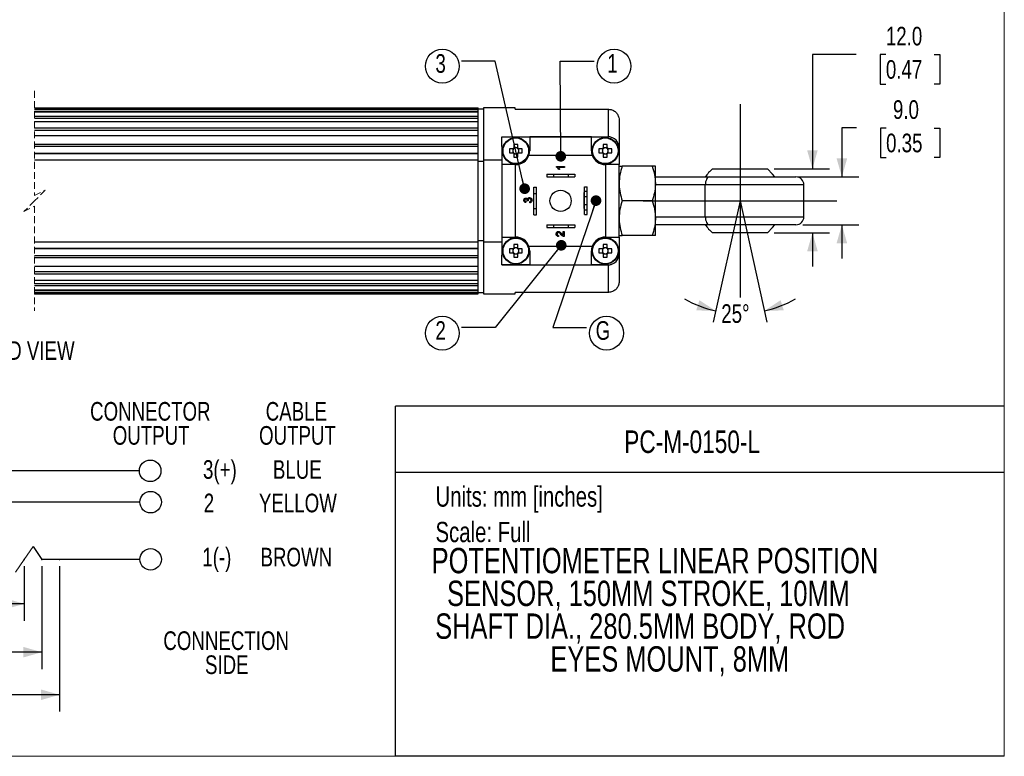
# Model space of a CAD drawing. Header units: millimetres. Extents: x 0 to 432, y 0 to 279.
# Tile 3 of 4: x 247 to 432, y 0 to 138. Entities that reach past the tile are written whole.
import ezdxf
from ezdxf.enums import TextEntityAlignment as Align

# ---------------------------------------------------------------- set-up
doc = ezdxf.new("R2010")
doc.units = ezdxf.units.MM
doc.header["$PDSIZE"] = -1
doc.linetypes.add('HIDDEN', pattern=[1.905, 1.27, -0.635])
doc.layers.add('DIMENSIONS', color=140, linetype='Continuous', lineweight=25)
doc.layers.add('TEXT', color=140, linetype='Continuous', lineweight=25)
doc.styles.add('SLDTEXTSTYLE0', font='TXT', dxfattribs={"width": 0.75})
doc.dimstyles.new('SLDDIMSTYLE0', dxfattribs={"dimtxt": 3.5, "dimasz": 3.5, "dimexe": 0, "dimexo": 0.0625, "dimgap": 0.875, "dimtad": 0, "dimtih": 1, "dimtoh": 1, "dimdec": 1, "dimrnd": 1e-09, "dimzin": 12, "dimdsep": 46, "dimtxsty": 'SLDTEXTSTYLE0', "dimsah": 1, "dimcen": 0.09, "dimadec": 0, "dimazin": 3, "dimtfac": 1, "dimtdec": 1, "dimtofl": 0, "dimtmove": 0, "dimatfit": 3, "dimfxl": 0, "dimfrac": 2, "dimtolj": 1, "dimtzin": 12, "dimarcsym": 0})
doc.dimstyles.new('SLDDIMSTYLE1', dxfattribs={"dimtxt": 3.5, "dimasz": 3.5, "dimexe": 0, "dimexo": 0.0625, "dimgap": 0.875, "dimtad": 0, "dimtih": 1, "dimtoh": 1, "dimdec": 4, "dimzin": 12, "dimdsep": 46, "dimtxsty": 'SLDTEXTSTYLE0', "dimsah": 1, "dimcen": 0.09, "dimadec": 0, "dimazin": 3, "dimtfac": 1, "dimtdec": 0, "dimtofl": 0, "dimtmove": 0, "dimatfit": 3, "dimfxl": 0, "dimfrac": 2, "dimtolj": 1, "dimtzin": 12, "dimarcsym": 0})
doc.dimstyles.new('SLDDIMSTYLE2', dxfattribs={"dimtxt": 3.5, "dimasz": 3.5, "dimexe": 0, "dimexo": 0.0625, "dimgap": 0.875, "dimtad": 0, "dimtih": 1, "dimtoh": 1, "dimdec": 1, "dimrnd": 1e-09, "dimzin": 4, "dimdsep": 46, "dimtxsty": 'SLDTEXTSTYLE0', "dimsah": 1, "dimcen": 0.09, "dimadec": 0, "dimazin": 1, "dimtfac": 1, "dimtdec": 1, "dimtmove": 0, "dimatfit": 0, "dimfxl": 0, "dimfrac": 2, "dimtolj": 1, "dimtzin": 12, "dimarcsym": 0})
doc.dimstyles.new('SLDDIMSTYLE3', dxfattribs={"dimtxt": 0.18, "dimasz": 2, "dimexe": 0, "dimexo": 0.0625, "dimgap": 0, "dimtad": 0, "dimtih": 1, "dimtoh": 1, "dimdec": 0, "dimrnd": 1e-09, "dimzin": 0, "dimdsep": 46, "dimtxsty": 'Standard', "dimblk1": 'DOT', "dimblk2": 'DOT', "dimsah": 1, "dimcen": 0.09, "dimadec": 0, "dimazin": 0, "dimtfac": 2, "dimtdec": 0, "dimtofl": 0, "dimtmove": 0, "dimatfit": 3, "dimldrblk": 'DOT', "dimfxl": 0, "dimfrac": 2, "dimtolj": 1, "dimtzin": 0, "dimarcsym": 0})

# ---------------------------------------------------------------- blocks, each defined once
blk = doc.blocks.new('SW_NOTE_0')
at = {"layer": 'TEXT', "color": 0, "insert": (0, 4.91), "char_height": 3.81, "attachment_point": 1, "style": 'SLDTEXTSTYLE0'}
blk.add_mtext('Units: mm [inches]', dxfattribs=at)
blk = doc.blocks.new('SW_NOTE_0_1')
at = {"layer": 'TEXT', "color": 0, "insert": (0, 4.91), "char_height": 3.81, "attachment_point": 1, "style": 'SLDTEXTSTYLE0'}
blk.add_mtext('Scale: Full', dxfattribs=at)
blk = doc.blocks.new('Block1')
at = {"color": 140, "linetype": 'Continuous', "lineweight": 18}
blk.add_line((431.8, 0), (431.8, 65.76), dxfattribs=at)
at = {"layer": 'TEXT'}
for p, q in [((431.8, 65.76), (317.5, 65.76)), ((317.5, 0), (317.5, 65.76)), ((317.5, 53.39), (431.8, 53.39)), ((431.8, 0), (317.5, 0))]:
    blk.add_line(p, q, dxfattribs=at)
for name, p in [('SW_NOTE_0', (324.99, 45.8)), ('SW_NOTE_0_1', (324.99, 39.13))]:
    blk.add_blockref(name, p, dxfattribs=at)
at = {"layer": 'TEXT', "color": 140, "style": 'SLDTEXTSTYLE0', "width": 0.75}
for tag, height, p in [('AUTOATTR0', 4.23, (360.43, 55.71)), ('AUTOATTR1_0', 4.76, (324.27, 32.96)), ('AUTOATTR1_1', 4.76, (327.16, 26.81)), ('AUTOATTR1_2', 4.76, (324.93, 20.65)), ('AUTOATTR1_3', 4.76, (346.57, 14.49))]:
    blk.add_attdef(tag, text='', height=height, dxfattribs=at).set_placement(p, align=Align.BOTTOM_LEFT)
blk = doc.blocks.new('_D')
at = {"layer": 'DIMENSIONS'}
for p, q in [((211.37, 35.72), (211.37, 25.48)), ((247.77, 35.72), (247.77, 25.48)), ((211.37, 28.65), (224.18, 28.65)), ((247.77, 28.65), (234.96, 28.65))]:
    blk.add_line(p, q, dxfattribs=at)
for points in [[(211.37, 28.65), (214.87, 27.65), (214.87, 29.65)], [(247.77, 28.65), (244.27, 29.65), (244.27, 27.65)]]:
    blk.add_solid(points, dxfattribs=at)
at = {"layer": 'DIMENSIONS', "insert": (224.89, 30.39), "char_height": 3.5, "attachment_point": 1, "style": 'SLDTEXTSTYLE0'}
blk.add_mtext('CEU', dxfattribs=at)
blk = doc.blocks.new('_D_1')
at = {"layer": 'DIMENSIONS'}
for p, q in [((208.44, 35.72), (208.44, 16.39)), ((251.07, 35.72), (251.07, 16.39)), ((208.44, 19.56), (224.91, 19.56)), ((251.07, 19.56), (234.61, 19.56))]:
    blk.add_line(p, q, dxfattribs=at)
for points in [[(208.44, 19.56), (211.94, 18.56), (211.94, 20.56)], [(251.07, 19.56), (247.57, 20.56), (247.57, 18.56)]]:
    blk.add_solid(points, dxfattribs=at)
at = {"layer": 'DIMENSIONS', "insert": (225.62, 21.29), "char_height": 3.5, "attachment_point": 1, "style": 'SLDTEXTSTYLE0'}
blk.add_mtext('CET', dxfattribs=at)
blk = doc.blocks.new('_D_2')
at = {"layer": 'DIMENSIONS'}
for p, q in [((205.14, 35.72), (205.14, 8.39)), ((254.38, 35.72), (254.38, 8.39)), ((205.14, 11.56), (225.01, 11.56)), ((254.38, 11.56), (234.51, 11.56))]:
    blk.add_line(p, q, dxfattribs=at)
for points in [[(205.14, 11.56), (208.64, 10.56), (208.64, 12.56)], [(254.38, 11.56), (250.88, 12.56), (250.88, 10.56)]]:
    blk.add_solid(points, dxfattribs=at)
at = {"layer": 'DIMENSIONS', "insert": (225.72, 13.29), "char_height": 3.5, "attachment_point": 1, "style": 'SLDTEXTSTYLE0'}
blk.add_mtext('CM', dxfattribs=at)
blk = doc.blocks.new('SW_NOTE_0_2')
at = {"layer": 'TEXT', "color": 0, "char_height": 3.5, "attachment_point": 2, "style": 'SLDTEXTSTYLE0'}
for s, insert in [('CABLE', (7.05, 4.51)), ('OUTPUT', (7.26, -0.01))]:
    blk.add_mtext(s, dxfattribs=dict(at, insert=insert))
blk = doc.blocks.new('SW_NOTE_0_3')
at = {"layer": 'TEXT', "color": 0, "char_height": 3.5, "attachment_point": 2, "style": 'SLDTEXTSTYLE0'}
for s, insert in [('CONNECTOR', (14.77, 4.51)), ('OUTPUT', (14.93, -0.01))]:
    blk.add_mtext(s, dxfattribs=dict(at, insert=insert))
blk = doc.blocks.new('SW_NOTE_0_4')
at = {"layer": 'TEXT', "color": 0, "char_height": 3.5, "attachment_point": 2, "style": 'SLDTEXTSTYLE0'}
for s, insert in [('CONNECTION', (15.7, 4.51)), ('SIDE', (15.82, -0.01))]:
    blk.add_mtext(s, dxfattribs=dict(at, insert=insert))
blk = doc.blocks.new('SW_BROKEN_VIEW_0')
at = {"color": 0}
for p, q in [((262.6, 36.15), (262.6, -0.17)), ((262.6, 30.22), (262.6, 5.77)), ((244.44, 17.99), (280.76, 17.99)), ((262.6, 17.99), (257.55, -4.81)), ((262.6, 17.99), (267.66, -4.81))]:
    blk.add_line(p, q, dxfattribs=at)
blk = doc.blocks.new('_D_3')
at = {"layer": 'DIMENSIONS'}
for start, end in [(240.4535, 257.5), (282.5, 299.5465)]:
    blk.add_arc((382.17, 104.35), 21.16, start, end, dxfattribs=at)
for points in [[(377.59, 83.69), (374.55, 85.68), (373.95, 83.77)], [(386.75, 83.69), (390.39, 83.77), (389.8, 85.68)]]:
    blk.add_solid(points, dxfattribs=at)
at = {"layer": 'DIMENSIONS', "insert": (378.65, 84.92), "char_height": 3.5, "attachment_point": 1, "style": 'SLDTEXTSTYLE0'}
blk.add_mtext('25°', dxfattribs=at)
blk = doc.blocks.new('_D_4')
at = {"layer": 'DIMENSIONS'}
for p, q in [((404.04, 118.04), (401.3, 118.04)), ((401.3, 118.04), (401.3, 108.85)), ((409.6, 118.01), (408.53, 118.01)), ((408.53, 118.01), (408.53, 112.46)), ((418.65, 118.01), (419.71, 118.01)), ((419.71, 118.01), (419.71, 112.46)), ((408.53, 112.46), (409.6, 112.46)), ((419.71, 112.46), (418.65, 112.46)), ((392.94, 108.85), (404.48, 108.85)), ((393.94, 99.85), (404.48, 99.85)), ((401.3, 99.85), (401.3, 93.5))]:
    blk.add_line(p, q, dxfattribs=at)
for points in [[(401.3, 108.85), (402.3, 112.35), (400.3, 112.35)], [(401.3, 99.85), (400.3, 96.35), (402.3, 96.35)]]:
    blk.add_solid(points, dxfattribs=at)
at = {"layer": 'DIMENSIONS', "char_height": 3.5, "attachment_point": 1, "style": 'SLDTEXTSTYLE0'}
for s, insert in [('9.0', (410.89, 123.24)), ('0.35', (409.6, 116.97))]:
    blk.add_mtext(s, dxfattribs=dict(at, insert=insert))
blk = doc.blocks.new('_D_5')
at = {"layer": 'DIMENSIONS'}
for p, q in [((404, 131.85), (395.77, 131.85)), ((395.77, 131.85), (395.77, 110.35)), ((409.56, 131.82), (408.49, 131.82)), ((408.49, 131.82), (408.49, 126.27)), ((418.61, 131.82), (419.68, 131.82)), ((419.68, 131.82), (419.68, 126.27)), ((408.49, 126.27), (409.56, 126.27)), ((419.68, 126.27), (418.61, 126.27)), ((388.61, 110.35), (398.95, 110.35)), ((388.61, 98.35), (398.95, 98.35)), ((395.77, 98.35), (395.77, 92))]:
    blk.add_line(p, q, dxfattribs=at)
for points in [[(395.77, 110.35), (396.77, 113.85), (394.77, 113.85)], [(395.77, 98.35), (394.77, 94.85), (396.77, 94.85)]]:
    blk.add_solid(points, dxfattribs=at)
at = {"layer": 'DIMENSIONS', "char_height": 3.5, "attachment_point": 1, "style": 'SLDTEXTSTYLE0'}
for s, insert in [('12.0', (409.56, 137.04)), ('0.47', (409.56, 130.78))]:
    blk.add_mtext(s, dxfattribs=dict(at, insert=insert))
blk = doc.blocks.new('SW_NOTE_0_7')
at = {"layer": 'TEXT', "color": 0}
blk.add_circle((3.74, -0.93), 3.18, dxfattribs=at)
at = {"layer": 'TEXT', "color": 0, "insert": (2.45, 1.32), "char_height": 3.5, "attachment_point": 1, "style": 'SLDTEXTSTYLE0'}
blk.add_mtext('1', dxfattribs=at)
blk = doc.blocks.new('_Dot')
at = {"color": 0, "linetype": 'ByBlock', "lineweight": -2}
blk.add_line((-0.5, 0), (-1, 0), dxfattribs=at)
at = {"color": 0, "linetype": 'ByBlock', "const_width": 0.5}
blk.add_lwpolyline([(-0.25, 0, 1), (0.25, 0, 1)], format="xyb", close=True, dxfattribs=at)
blk = doc.blocks.new('SW_NOTE_0_8')
at = {"layer": 'TEXT', "color": 0}
blk.add_circle((-3.6, -0.93), 3.18, dxfattribs=at)
at = {"layer": 'TEXT', "color": 0, "insert": (-4.89, 1.32), "char_height": 3.5, "attachment_point": 1, "style": 'SLDTEXTSTYLE0'}
blk.add_mtext('3', dxfattribs=at)
blk = doc.blocks.new('SW_NOTE_0_9')
at = {"layer": 'TEXT', "color": 0}
blk.add_circle((-3.6, -1.04), 3.18, dxfattribs=at)
at = {"layer": 'TEXT', "color": 0, "insert": (-4.89, 1.21), "char_height": 3.5, "attachment_point": 1, "style": 'SLDTEXTSTYLE0'}
blk.add_mtext('2', dxfattribs=at)
blk = doc.blocks.new('SW_NOTE_0_10')
at = {"layer": 'TEXT', "color": 0}
blk.add_circle((3.74, -1.04), 3.18, dxfattribs=at)
at = {"layer": 'TEXT', "color": 0, "insert": (1.71, 1.21), "char_height": 3.5, "attachment_point": 1, "style": 'SLDTEXTSTYLE0'}
blk.add_mtext('G', dxfattribs=at)

msp = doc.modelspace()

# ---------------------------------------------------------------- linework, layer by layer
at = {"color": 7, "linetype": 'Continuous', "lineweight": 18}
for p, q in [((431.8, 0), (431.8, 279.4)), ((0, 0), (431.8, 0))]:
    msp.add_line(p, q, dxfattribs=at)
at = {"color": 7, "linetype": 'HIDDEN', "lineweight": 18}
for p, q in [((249.70497, 124.99036), (249.70497, 105.348)), ((249.70497, 105.348), (251.70497, 106.348)), ((251.70497, 106.348), (249.70497, 104.348)), ((249.70497, 104.348), (247.70497, 102.348)), ((247.70497, 102.348), (249.70497, 103.348)), ((249.70497, 103.348), (249.70497, 83.70564))]:
    msp.add_line(p, q, dxfattribs=at)
for p, q in [((249.70497, 121.81536), (332.97325, 121.81536)), ((249.70497, 121.55496), (332.97325, 121.55496)), ((249.70497, 121.20924), (332.97325, 121.20924)), ((249.70497, 121.03805), (332.97325, 121.03805)), ((249.70497, 120.27232), (332.97325, 120.27232)), ((332.97325, 121.55496), (332.97325, 121.81536)), ((332.97325, 121.20924), (332.97325, 121.55496)), ((333.97324, 121.548), (332.97325, 121.548)), ((332.97325, 121.03805), (332.97325, 121.20924)), ((332.97325, 120.27232), (332.97325, 121.03805)), ((332.97325, 119.88662), (332.97325, 120.27232)), ((339.97325, 121.848), (333.97324, 121.848)), ((333.97324, 121.848), (333.97324, 112.07846)), ((339.97325, 121.54357), (339.97325, 121.848)), ((339.97325, 121.54357), (357.47325, 121.54357)), ((357.47325, 116.38793), (357.47325, 121.54357)), ((249.70497, 119.88662), (332.97325, 119.88662)), ((249.70497, 119.2692), (332.97325, 119.2692)), ((332.97325, 119.2692), (332.97325, 119.88662)), ((332.97325, 118.04364), (332.97325, 119.2692)), ((359.47324, 119.50344), (359.47324, 114.348)), ((249.70497, 118.04364), (332.97325, 118.04364)), ((249.70497, 117.64086), (332.97325, 117.64086)), ((249.70497, 116.61391), (332.97325, 116.61391)), ((332.97325, 117.64086), (332.97325, 118.04364)), ((332.97325, 116.6285), (332.97325, 117.64086)), ((332.97325, 116.5928), (332.97325, 117.64086)), ((332.97325, 115.00133), (332.97325, 116.61391)), ((249.70497, 115.00133), (332.97325, 115.00133)), ((332.97325, 114.60541), (332.97325, 115.00133)), ((337.47324, 116.38793), (357.47325, 116.38793)), ((337.47324, 114.5759), (337.47324, 116.348)), ((337.47324, 116.348), (342.67325, 116.348)), ((339.70325, 114.94729), (339.70325, 114.29102)), ((340.44325, 114.29102), (340.44325, 114.94729)), ((342.67325, 116.348), (342.67325, 113.748)), ((354.27325, 116.348), (342.67325, 116.348)), ((354.27325, 113.748), (354.27325, 116.348)), ((354.27325, 116.348), (357.47325, 116.348)), ((356.50325, 114.94729), (356.50325, 114.29102)), ((357.24325, 114.29102), (357.24325, 114.94729)), ((249.70497, 114.60541), (332.97325, 114.60541)), ((249.70497, 113.30688), (332.97325, 113.30688)), ((249.70497, 113.22992), (332.97325, 113.22992)), ((332.97325, 113.30688), (332.97325, 114.60541)), ((332.97325, 113.22992), (332.97325, 113.30688)), ((332.97325, 112.07846), (332.97325, 113.22992)), ((337.47324, 114.5759), (337.47324, 112.07846)), ((339.53023, 114.118), (338.87396, 114.118)), ((338.87396, 113.378), (339.53023, 113.378)), ((339.52112, 114.118), (339.52112, 113.81351)), ((339.52112, 113.68249), (339.52112, 113.378)), ((339.65823, 114.118), (339.53023, 114.118)), ((339.53023, 113.378), (339.65823, 113.378)), ((340.00774, 114.30013), (339.70325, 114.30013)), ((339.70325, 114.29102), (339.70325, 114.16301)), ((339.70325, 113.33299), (339.70325, 113.20498)), ((339.70325, 113.20498), (339.70325, 112.54871)), ((339.70325, 113.19587), (340.00774, 113.19587)), ((340.44325, 114.30013), (340.13875, 114.30013)), ((340.13875, 113.19587), (340.44325, 113.19587)), ((340.44325, 114.16301), (340.44325, 114.29102)), ((340.44325, 113.20498), (340.44325, 113.33299)), ((340.44325, 112.54871), (340.44325, 113.20498)), ((340.61626, 114.118), (340.48826, 114.118)), ((340.48826, 113.378), (340.61626, 113.378)), ((341.27253, 114.118), (340.61626, 114.118)), ((340.61626, 113.378), (341.27253, 113.378)), ((340.62538, 113.81351), (340.62538, 114.118)), ((340.62538, 113.378), (340.62538, 113.68249)), ((354.43398, 112.848), (342.51251, 112.848)), ((356.33023, 114.118), (355.67396, 114.118)), ((355.67396, 113.378), (356.33023, 113.378)), ((356.32112, 114.118), (356.32112, 113.81351)), ((356.32112, 113.68249), (356.32112, 113.378)), ((356.45823, 114.118), (356.33023, 114.118)), ((356.33023, 113.378), (356.45823, 113.378)), ((356.80774, 114.30013), (356.50325, 114.30013)), ((356.50325, 114.29102), (356.50325, 114.16301)), ((356.50325, 113.33299), (356.50325, 113.20498)), ((356.50325, 113.20498), (356.50325, 112.54871)), ((356.50325, 113.19587), (356.80774, 113.19587)), ((357.24325, 114.30013), (356.93875, 114.30013)), ((356.93875, 113.19587), (357.24325, 113.19587)), ((357.24325, 114.16301), (357.24325, 114.29102)), ((357.24325, 113.20498), (357.24325, 113.33299)), ((357.24325, 112.54871), (357.24325, 113.20498)), ((357.41627, 114.118), (357.28826, 114.118)), ((357.28826, 113.378), (357.41627, 113.378)), ((358.07254, 114.118), (357.41627, 114.118)), ((357.41627, 113.378), (358.07254, 113.378)), ((357.42538, 113.81351), (357.42538, 114.118)), ((357.42538, 113.378), (357.42538, 113.68249)), ((359.47324, 114.348), (359.47324, 111.148)), ((249.70497, 112.07846), (332.97325, 112.07846)), ((332.97325, 96.61754), (332.97325, 112.07846)), ((332.97325, 111.80387), (333.97324, 111.80387)), ((333.97324, 112.07846), (337.47324, 112.07846)), ((333.97324, 112.07846), (333.97324, 96.61754)), ((337.47324, 112.07846), (337.47324, 96.61754)), ((337.47324, 111.148), (337.47324, 97.548)), ((339.97325, 111.148), (337.47324, 111.148)), ((339.97325, 111.148), (339.97325, 97.548)), ((339.97325, 111.148), (340.07324, 111.148)), ((356.87324, 111.148), (356.97325, 111.148)), ((356.97325, 97.548), (356.97325, 111.148)), ((359.47324, 111.148), (356.97325, 111.148)), ((359.47324, 97.548), (359.47324, 111.148)), ((345.92325, 109.348), (345.92325, 108.848)), ((345.92325, 109.348), (347.12324, 109.348)), ((347.12324, 109.348), (347.12324, 108.848)), ((347.12324, 109.348), (349.92325, 109.348)), ((347.73126, 110.67425), (347.73126, 110.79805)), ((347.73126, 110.79805), (349.23126, 110.79805)), ((349.23126, 110.60574), (348.06238, 110.60574)), ((348.28354, 110.25959), (348.10626, 110.25959)), ((349.23126, 110.79805), (349.23126, 110.60574)), ((349.92325, 109.348), (349.92325, 108.848)), ((349.92325, 109.348), (351.12324, 109.348)), ((351.12324, 109.348), (351.12324, 108.848)), ((359.47324, 110.848), (360.0538, 110.848)), ((365.69269, 110.848), (360.0538, 110.848)), ((366.27325, 110.848), (365.69269, 110.848)), ((366.27325, 107.598), (366.27325, 110.848)), ((377.00398, 110.348), (387.34301, 110.348)), ((345.92325, 108.848), (347.12324, 108.848)), ((347.12324, 108.848), (349.92325, 108.848)), ((349.92325, 108.848), (351.12324, 108.848)), ((366.27325, 108.848), (376.46593, 108.848)), ((366.27325, 101.098), (366.27325, 107.598)), ((375.65061, 107.348), (366.27325, 107.348)), ((375.65061, 101.348), (375.65061, 107.348)), ((394.17324, 107.348), (375.65061, 107.348)), ((376.46593, 108.848), (392.67324, 108.848)), ((394.17324, 101.348), (394.17324, 107.348)), ((343.47325, 106.898), (343.97325, 106.898)), ((343.47325, 105.698), (343.47325, 106.898)), ((343.47325, 105.698), (343.97325, 105.698)), ((343.47325, 102.898), (343.47325, 105.698)), ((343.97325, 105.698), (343.97325, 106.898)), ((343.97325, 102.898), (343.97325, 105.698)), ((352.97325, 105.898), (352.92325, 105.898)), ((352.92325, 102.898), (352.92325, 105.898)), ((352.97325, 106.998), (353.47325, 106.998)), ((352.97325, 106.148), (352.97325, 106.998)), ((352.97325, 106.148), (353.47325, 106.148)), ((352.97325, 105.148), (352.97325, 106.148)), ((353.47325, 106.148), (353.47325, 106.998)), ((353.47325, 105.148), (353.47325, 106.148)), ((341.99942, 104.19941), (341.98019, 104.0071)), ((342.38403, 104.35145), (342.21096, 104.37128)), ((342.69173, 103.98787), (342.6725, 104.18018)), ((352.97325, 105.148), (353.47325, 105.148)), ((352.97325, 103.648), (352.97325, 105.148)), ((352.97325, 103.648), (353.47325, 103.648)), ((352.97325, 102.648), (352.97325, 103.648)), ((353.47325, 103.648), (353.47325, 105.148)), ((353.47325, 102.648), (353.47325, 103.648)), ((365.69269, 104.348), (360.0538, 104.348)), ((343.47325, 102.898), (343.97325, 102.898)), ((343.47325, 101.698), (343.47325, 102.898)), ((343.47325, 101.698), (343.97325, 101.698)), ((343.97325, 101.698), (343.97325, 102.898)), ((352.92325, 102.898), (352.97325, 102.898)), ((352.97325, 102.648), (353.47325, 102.648)), ((352.97325, 101.798), (352.97325, 102.648)), ((352.97325, 101.798), (353.47325, 101.798)), ((353.47325, 101.798), (353.47325, 102.648)), ((345.92325, 99.848), (345.92325, 99.348)), ((345.92325, 99.848), (347.12324, 99.848)), ((347.12324, 99.848), (347.12324, 99.348)), ((347.12324, 99.848), (349.92325, 99.848)), ((349.92325, 99.848), (349.92325, 99.348)), ((349.92325, 99.848), (351.12324, 99.848)), ((351.12324, 99.848), (351.12324, 99.348)), ((366.27325, 101.348), (375.65061, 101.348)), ((366.27325, 97.848), (366.27325, 101.098)), ((376.46593, 99.848), (366.27325, 99.848)), ((375.65061, 101.348), (394.17324, 101.348)), ((392.67324, 99.848), (376.46593, 99.848)), ((345.92325, 99.348), (347.12324, 99.348)), ((347.12324, 99.348), (349.92325, 99.348)), ((348.96686, 98.60348), (349.15917, 98.60348)), ((348.96686, 97.8697), (348.96686, 98.60348)), ((349.15917, 98.60348), (349.15917, 97.62271)), ((349.92325, 99.348), (351.12324, 99.348)), ((387.3425, 98.348), (377.00348, 98.348)), ((249.70497, 96.61754), (332.97325, 96.61754)), ((332.97325, 96.89213), (333.97324, 96.89213)), ((332.97325, 95.46608), (332.97325, 96.61754)), ((333.97324, 96.61754), (337.47324, 96.61754)), ((333.97324, 96.61754), (333.97324, 86.848)), ((337.47324, 97.548), (339.97325, 97.548)), ((337.47324, 96.61754), (337.47324, 94.1201)), ((339.70325, 96.14729), (339.70325, 95.49102)), ((340.07324, 97.548), (339.97325, 97.548)), ((340.44325, 95.49102), (340.44325, 96.14729)), ((348.10148, 97.83425), (348.08225, 97.64194)), ((356.50325, 96.14729), (356.50325, 95.49102)), ((356.97325, 97.548), (356.87324, 97.548)), ((356.97325, 97.548), (359.47324, 97.548)), ((357.24325, 95.49102), (357.24325, 96.14729)), ((359.47324, 97.848), (360.0538, 97.848)), ((359.47324, 97.548), (359.47324, 94.348)), ((365.69269, 97.848), (360.0538, 97.848)), ((366.27325, 97.848), (365.69269, 97.848)), ((249.70497, 95.46608), (332.97325, 95.46608)), ((249.70497, 95.38912), (332.97325, 95.38912)), ((332.97325, 95.38912), (332.97325, 95.46608)), ((332.97325, 94.09059), (332.97325, 95.38912)), ((339.53023, 95.318), (338.87396, 95.318)), ((338.87396, 94.578), (339.53023, 94.578)), ((339.52112, 95.318), (339.52112, 95.01351)), ((339.52112, 94.88249), (339.52112, 94.578)), ((339.65823, 95.318), (339.53023, 95.318)), ((339.53023, 94.578), (339.65823, 94.578)), ((340.00774, 95.50013), (339.70325, 95.50013)), ((339.70325, 95.49102), (339.70325, 95.36301)), ((339.70325, 94.53299), (339.70325, 94.40498)), ((339.70325, 94.40498), (339.70325, 93.74871)), ((339.70325, 94.39587), (340.00774, 94.39587)), ((340.44325, 95.50013), (340.13875, 95.50013)), ((340.13875, 94.39587), (340.44325, 94.39587)), ((340.44325, 95.36301), (340.44325, 95.49102)), ((340.44325, 94.40498), (340.44325, 94.53299)), ((340.44325, 93.74871), (340.44325, 94.40498)), ((340.61626, 95.318), (340.48826, 95.318)), ((340.48826, 94.578), (340.61626, 94.578)), ((341.27253, 95.318), (340.61626, 95.318)), ((340.61626, 94.578), (341.27253, 94.578)), ((340.62538, 95.01351), (340.62538, 95.318)), ((340.62538, 94.578), (340.62538, 94.88249)), ((342.51251, 95.848), (354.43398, 95.848)), ((342.67325, 94.948), (342.67325, 92.348)), ((354.27325, 92.348), (354.27325, 94.948)), ((356.33023, 95.318), (355.67396, 95.318)), ((355.67396, 94.578), (356.33023, 94.578)), ((356.32112, 95.318), (356.32112, 95.01351)), ((356.32112, 94.88249), (356.32112, 94.578)), ((356.45823, 95.318), (356.33023, 95.318)), ((356.33023, 94.578), (356.45823, 94.578)), ((356.80774, 95.50013), (356.50325, 95.50013)), ((356.50325, 95.49102), (356.50325, 95.36301)), ((356.50325, 94.53299), (356.50325, 94.40498)), ((356.50325, 94.40498), (356.50325, 93.74871)), ((356.50325, 94.39587), (356.80774, 94.39587)), ((357.24325, 95.50013), (356.93875, 95.50013)), ((356.93875, 94.39587), (357.24325, 94.39587)), ((357.24325, 95.36301), (357.24325, 95.49102)), ((357.24325, 94.40498), (357.24325, 94.53299)), ((357.24325, 93.74871), (357.24325, 94.40498)), ((357.41627, 95.318), (357.28826, 95.318)), ((357.28826, 94.578), (357.41627, 94.578)), ((358.07254, 95.318), (357.41627, 95.318)), ((357.41627, 94.578), (358.07254, 94.578)), ((357.42538, 95.01351), (357.42538, 95.318)), ((357.42538, 94.578), (357.42538, 94.88249)), ((359.47324, 94.348), (359.47324, 89.19256)), ((249.70497, 94.09059), (332.97325, 94.09059)), ((249.70497, 93.69467), (332.97325, 93.69467)), ((332.97325, 93.69467), (332.97325, 94.09059)), ((332.97325, 92.08209), (332.97325, 93.69467)), ((337.47324, 92.348), (337.47324, 94.1201)), ((249.70497, 92.08209), (332.97325, 92.08209)), ((249.70497, 91.05514), (332.97325, 91.05514)), ((249.70497, 90.65236), (332.97325, 90.65236)), ((332.97325, 91.05514), (332.97325, 92.1032)), ((332.97325, 91.05514), (332.97325, 92.08209)), ((332.97325, 90.65236), (332.97325, 91.05514)), ((332.97325, 89.4268), (332.97325, 90.65236)), ((342.67325, 92.348), (337.47324, 92.348)), ((337.47324, 92.30807), (357.47325, 92.30807)), ((342.67325, 92.348), (354.27325, 92.348)), ((357.47325, 92.348), (354.27325, 92.348)), ((357.47325, 87.15243), (357.47325, 92.30807)), ((249.70497, 89.4268), (332.97325, 89.4268)), ((249.70497, 88.80938), (332.97325, 88.80938)), ((332.97325, 88.80938), (332.97325, 89.4268)), ((332.97325, 88.42368), (332.97325, 88.80938)), ((249.70497, 88.42368), (332.97325, 88.42368)), ((249.70497, 87.65795), (332.97325, 87.65795)), ((249.70497, 87.48676), (332.97325, 87.48676)), ((249.70497, 87.14104), (332.97325, 87.14104)), ((332.97325, 87.65795), (332.97325, 88.42368)), ((332.97325, 87.48676), (332.97325, 87.65795)), ((332.97325, 87.14104), (332.97325, 87.48676)), ((332.97325, 87.148), (333.97324, 87.148)), ((332.97325, 86.88064), (332.97325, 87.14104)), ((357.47325, 87.15243), (339.97325, 87.15243)), ((339.97325, 86.848), (339.97325, 87.15243)), ((249.70497, 86.88064), (332.97325, 86.88064)), ((333.97324, 86.848), (339.97325, 86.848))]:
    msp.add_line(p, q)
at = {"flags": 128}
for points in [[(388.69064, 108.848), (388.29322, 109.37515), (387.34301, 110.348)], [(376.46593, 108.848), (376.30686, 108.81918), (376.15392, 108.73382), (376.01295, 108.5952), (375.88941, 108.40866), (375.78801, 108.18136), (375.71267, 107.92203), (375.66627, 107.64064), (375.65061, 107.348)], [(375.65061, 101.348), (375.66627, 101.05536), (375.71267, 100.77397), (375.78801, 100.51464), (375.88941, 100.28734), (376.01295, 100.1008), (376.15392, 99.96218), (376.30686, 99.87682), (376.46593, 99.848)], [(387.34301, 98.348), (388.29322, 99.32085), (388.69064, 99.848)]]:
    msp.add_lwpolyline(points, dxfattribs=at)
for centre, radius in [((340.07324, 113.748), 2.5), ((340.07324, 113.748), 2.40425), ((356.87324, 113.748), 2.5), ((356.87325, 113.748), 2.40425), ((348.47324, 104.348), 2), ((340.07324, 94.948), 2.5), ((340.07324, 94.948), 2.40425), ((356.87324, 94.948), 2.5), ((356.87324, 94.948), 2.40425)]:
    msp.add_circle(centre, radius)
for centre, radius, start, end in [((340.07325, 106.1171), 8.83793, 87.6006138, 92.3993862), ((356.87325, 106.1171), 8.83793, 87.6006138, 92.3993862), ((357.47324, 114.348), 2, 0.0000454, 89.9998478), ((347.70026, 113.748), 8.83405, 177.5995554, 182.4004446), ((339.99545, 113.748), 0.47883, 172.1371293, 187.8628707), ((340.07295, 113.748), 0.55571, 173.2304055, 186.7695945), ((340.07328, 113.74799), 0.55604, 138.2832342, 173.2330207), ((340.07327, 113.74801), 0.55603, 186.7668729, 221.7170034), ((340.07314, 113.7481), 0.65695, 124.2672552, 145.7327448), ((340.07312, 113.74787), 0.65691, 214.2666437, 235.7333563), ((340.07455, 113.74666), 0.55787, 131.7267759, 138.2684825), ((340.07442, 113.7492), 0.55768, 221.7297743, 228.2737819), ((340.07325, 113.74799), 0.55601, 96.7669216, 131.7180624), ((340.07325, 113.748), 0.556, 228.2817789, 263.2335285), ((340.07324, 113.82601), 0.47862, 82.1336509, 97.8663491), ((340.07324, 113.74802), 0.55598, 83.2336525, 96.7663475), ((340.07324, 113.66999), 0.47862, 262.1336509, 277.8663491), ((340.07324, 113.74798), 0.55598, 263.2336525, 276.7663475), ((340.07324, 113.74801), 2.60001, 270.0000923, 339.747546), ((340.07325, 113.748), 0.556, 48.281787, 83.2342788), ((340.07325, 113.74799), 0.55599, 276.7652712, 311.7183717), ((340.07314, 113.74789), 0.65724, 34.2721466, 55.7278534), ((340.07194, 113.74666), 0.55787, 41.7315175, 48.2732241), ((340.07316, 113.74808), 0.6572, 304.2715352, 325.7284648), ((340.07207, 113.7492), 0.55768, 311.7262181, 318.2702257), ((340.07321, 113.74799), 0.55604, 6.7669793, 41.7167658), ((340.07322, 113.74801), 0.55603, 318.2829966, 353.2331271), ((340.07247, 113.748), 0.55677, 353.2433937, 6.7566063), ((340.15105, 113.748), 0.47883, 352.1371293, 7.8628707), ((332.44624, 113.748), 8.83405, 357.5995554, 2.4004446), ((340.07319, 113.74801), 2.60006, 339.7479202, 359.9996954), ((356.8733, 113.74801), 2.60006, 180.0003046, 200.2520798), ((356.87324, 113.74799), 2.59999, 200.2521551, 270.0000424), ((364.50026, 113.748), 8.83405, 177.5995554, 182.4004446), ((356.79545, 113.748), 0.47883, 172.1371293, 187.8628707), ((356.87295, 113.748), 0.55571, 173.2304055, 186.7695945), ((356.87328, 113.74799), 0.55604, 138.2832342, 173.2330207), ((356.87327, 113.74801), 0.55603, 186.7668729, 221.7170034), ((356.87314, 113.7481), 0.65695, 124.2672552, 145.7327448), ((356.87312, 113.74787), 0.65691, 214.2666437, 235.7333563), ((356.87228, 113.74893), 0.55466, 131.7078256, 138.2874327), ((356.87215, 113.74693), 0.55448, 221.710824, 228.2927322), ((356.87325, 113.74799), 0.55601, 96.7669216, 131.7180624), ((356.87325, 113.748), 0.556, 228.2817789, 263.2335285), ((356.87324, 113.82601), 0.47862, 82.1336509, 97.8663491), ((356.87324, 113.74802), 0.55598, 83.2336525, 96.7663475), ((356.87324, 113.66999), 0.47862, 262.1336509, 277.8663491), ((356.87324, 113.74798), 0.55598, 263.2336525, 276.7663475), ((356.87325, 113.748), 0.556, 48.281787, 83.2342788), ((356.87325, 113.74799), 0.55599, 276.7652712, 311.7183717), ((356.87314, 113.74789), 0.65724, 34.2721466, 55.7278534), ((356.87311, 113.74789), 0.55617, 41.7170292, 48.2782287), ((356.87316, 113.74808), 0.6572, 304.2715352, 325.7284648), ((356.87324, 113.74797), 0.55598, 311.7212134, 318.2847141), ((356.87327, 113.748), 0.55598, 6.7660251, 41.7200512), ((356.87328, 113.748), 0.55597, 318.2797112, 353.2340812), ((356.95105, 113.748), 0.47883, 352.1371293, 7.8628707), ((356.87247, 113.748), 0.55677, 353.2433937, 6.7566063), ((349.24624, 113.748), 8.83405, 357.5995554, 2.4004446), ((340.07325, 121.3776), 8.83663, 267.6002613, 272.3997387), ((356.87325, 121.3776), 8.83663, 267.6002613, 272.3997387), ((382.1738, 104.34751), 7.92074, 130.7498058, 145.375836), ((392.67326, 107.34802), 1.49998, 359.9994256, 90.0004143), ((382.17426, 104.3489), 7.92134, 214.6247283, 229.2496299), ((392.67326, 101.34799), 1.49998, 269.9995857, 0.0005744), ((340.07325, 87.3184), 8.83663, 87.6002613, 92.3997387), ((340.07324, 94.94799), 2.60001, 20.252454, 89.9999077), ((356.87324, 94.94801), 2.59999, 89.9999576, 159.7478449), ((356.87325, 87.3184), 8.83663, 87.6002613, 92.3997387), ((347.70026, 94.948), 8.83405, 177.5995554, 182.4004446), ((339.99545, 94.948), 0.47883, 172.1371293, 187.8628707), ((340.07295, 94.948), 0.55571, 173.2304055, 186.7695945), ((340.07327, 94.94799), 0.55603, 138.2829966, 173.2331271), ((340.07328, 94.94801), 0.55604, 186.7669793, 221.7167658), ((340.07312, 94.94813), 0.65691, 124.2666437, 145.7333563), ((340.07314, 94.9479), 0.65695, 214.2672552, 235.7327448), ((340.07442, 94.9468), 0.55768, 131.7262181, 138.2702257), ((340.07455, 94.94934), 0.55787, 221.7315175, 228.2732241), ((340.07325, 94.948), 0.556, 96.7664715, 131.7182211), ((340.07325, 94.94801), 0.55601, 228.2819376, 263.2330784), ((340.07324, 95.02601), 0.47862, 82.1336509, 97.8663491), ((340.07324, 94.94802), 0.55598, 83.2336525, 96.7663475), ((340.07324, 94.86999), 0.47862, 262.1336509, 277.8663491), ((340.07324, 94.94798), 0.55598, 263.2336525, 276.7663475), ((340.07325, 94.94801), 0.55599, 48.2816283, 83.2347288), ((340.07325, 94.948), 0.556, 276.7657212, 311.718213), ((340.07316, 94.94792), 0.6572, 34.2715352, 55.7284648), ((340.07207, 94.9468), 0.55768, 41.7297743, 48.2737819), ((340.07314, 94.94811), 0.65724, 304.2721466, 325.7278534), ((340.07194, 94.94934), 0.55787, 311.7267759, 318.2684825), ((340.07322, 94.94799), 0.55603, 6.7668729, 41.7170034), ((340.07321, 94.94801), 0.55604, 318.2832342, 353.2330207), ((340.07247, 94.948), 0.55677, 353.2433937, 6.7566063), ((340.15105, 94.948), 0.47883, 352.1371293, 7.8628707), ((332.44624, 94.948), 8.83405, 357.5995554, 2.4004446), ((340.07319, 94.94799), 2.60006, 0.0003046, 20.2520798), ((356.8733, 94.94799), 2.60006, 159.7479202, 179.9996954), ((364.50026, 94.948), 8.83405, 177.5995554, 182.4004446), ((356.79545, 94.948), 0.47883, 172.1371293, 187.8628707), ((356.87295, 94.948), 0.55571, 173.2304055, 186.7695945), ((356.87327, 94.94799), 0.55603, 138.2829966, 173.2331271), ((356.87328, 94.94801), 0.55604, 186.7669793, 221.7167658), ((356.87312, 94.94813), 0.65691, 124.2666437, 145.7333563), ((356.87314, 94.9479), 0.65695, 214.2672552, 235.7327448), ((356.87215, 94.94907), 0.55448, 131.7072678, 138.289176), ((356.87228, 94.94707), 0.55466, 221.7125673, 228.2921744), ((356.87325, 94.948), 0.556, 96.7664715, 131.7182211), ((356.87325, 94.94801), 0.55601, 228.2819376, 263.2330784), ((356.87324, 95.02601), 0.47862, 82.1336509, 97.8663491), ((356.87324, 94.94802), 0.55598, 83.2336525, 96.7663475), ((356.87324, 94.86999), 0.47862, 262.1336509, 277.8663491), ((356.87324, 94.94798), 0.55598, 263.2336525, 276.7663475), ((356.87325, 94.94801), 0.55599, 48.2816283, 83.2347288), ((356.87325, 94.948), 0.556, 276.7657212, 311.718213), ((356.87316, 94.94792), 0.6572, 34.2715352, 55.7284648), ((356.87324, 94.94803), 0.55598, 41.7152859, 48.2787866), ((356.87314, 94.94811), 0.65724, 304.2721466, 325.7278534), ((356.87311, 94.94811), 0.55617, 311.7217712, 318.2829708), ((356.87328, 94.94801), 0.55597, 6.7659188, 41.7202888), ((356.87327, 94.948), 0.55598, 318.2799488, 353.2339749), ((356.95105, 94.948), 0.47883, 352.1371293, 7.8628707), ((356.87247, 94.948), 0.55677, 353.2433937, 6.7566063), ((357.47324, 94.348), 2, 270.0001522, 359.9999546), ((349.24624, 94.948), 8.83405, 357.5995554, 2.4004446), ((340.07325, 102.5789), 8.83793, 267.6006138, 272.3993862), ((356.87325, 102.5789), 8.83793, 267.6006138, 272.3993862)]:
    msp.add_arc(centre, radius, start, end)
for points, knots in [([(357.47325, 121.54357), (357.6951, 121.52164), (358.13875, 121.47778), (358.73102, 121.13641), (359.18306, 120.6323), (359.43487, 120.05689), (359.46191, 119.66692), (359.47324, 119.50344)], [0, 0, 0, 0, 0.2096665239, 0.4192822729, 0.6304000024, 0.8450609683, 1, 1, 1, 1]), ([(358.13861, 116.21289), (358.00465, 116.2749), (357.79197, 116.37336), (357.55935, 116.384), (357.47325, 116.38793)], [0, 0, 0, 0, 0.629877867, 1, 1, 1, 1]), ([(348.10626, 110.25959), (348.05337, 110.35317), (347.95899, 110.52016), (347.80079, 110.6272), (347.73126, 110.67425)], [0, 0, 0, 0, 0.560425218, 1, 1, 1, 1]), ([(348.06238, 110.60574), (348.11187, 110.5463), (348.2003, 110.4401), (348.25809, 110.31477), (348.28354, 110.25959)], [0, 0, 0, 0, 0.559686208, 1, 1, 1, 1]), ([(360.0538, 110.848), (359.89155, 110.32116), (359.56524, 109.26161), (359.50402, 108.15458), (359.47324, 107.598)], [0, 0, 0, 0, 0.497232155, 1, 1, 1, 1]), ([(365.69269, 110.848), (365.85494, 110.32116), (366.18125, 109.26161), (366.24247, 108.15458), (366.27325, 107.598)], [0, 0, 0, 0, 0.497232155, 1, 1, 1, 1]), ([(359.47324, 107.598), (359.47394, 107.52098), (359.4792, 106.9368), (359.60731, 105.83161), (359.90373, 104.84667), (360.0538, 104.348)], [0, 0, 0, 0, 0.069747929, 0.52901371, 1, 1, 1, 1]), ([(366.27325, 107.598), (366.27256, 107.52098), (366.26732, 106.9368), (366.13917, 105.83161), (365.84276, 104.84667), (365.69269, 104.348)], [0, 0, 0, 0, 0.069747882, 0.529013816, 1, 1, 1, 1]), ([(341.59558, 104.4458), (341.60157, 104.50532), (341.61356, 104.62426), (341.70593, 104.76874), (341.83667, 104.85607), (341.93015, 104.86701), (341.97688, 104.87248)], [0, 0, 0, 0, 0.280185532, 0.55985177, 0.779996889, 1, 1, 1, 1]), ([(341.98019, 104.0071), (341.92187, 104.02188), (341.80542, 104.0514), (341.67547, 104.16447), (341.60527, 104.30459), (341.59881, 104.3987), (341.59558, 104.4458)], [0, 0, 0, 0, 0.280256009, 0.55952713, 0.779592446, 1, 1, 1, 1]), ([(341.98319, 104.68018), (341.95024, 104.67644), (341.88432, 104.66898), (341.81259, 104.6056), (341.774, 104.52928), (341.77044, 104.47765), (341.76865, 104.45181)], [0, 0, 0, 0, 0.279450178, 0.558945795, 0.77925595, 1, 1, 1, 1]), ([(341.76865, 104.45181), (341.77185, 104.41642), (341.77823, 104.34576), (341.83863, 104.2627), (341.91816, 104.21695), (341.97231, 104.20526), (341.99942, 104.19941)], [0, 0, 0, 0, 0.280001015, 0.559133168, 0.779311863, 1, 1, 1, 1]), ([(341.97688, 104.87248), (342.01256, 104.86908), (342.08391, 104.86228), (342.19886, 104.79713), (342.24575, 104.71684), (342.27436, 104.66786)], [0, 0, 0, 0, 0.28049752, 0.561005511, 1, 1, 1, 1]), ([(342.21307, 104.39893), (342.20965, 104.43696), (342.20282, 104.51296), (342.15505, 104.61095), (342.07379, 104.67325), (342.01343, 104.67786), (341.98319, 104.68018)], [0, 0, 0, 0, 0.280680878, 0.560949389, 0.780046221, 1, 1, 1, 1]), ([(342.21096, 104.37128), (342.21152, 104.37643), (342.21252, 104.38562), (342.2129, 104.39486), (342.21307, 104.39893)], [0, 0, 0, 0, 0.559996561, 1, 1, 1, 1]), ([(342.27436, 104.66786), (342.28921, 104.7131), (342.3189, 104.80352), (342.41918, 104.89595), (342.53267, 104.94327), (342.60704, 104.94736), (342.64425, 104.94941)], [0, 0, 0, 0, 0.279806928, 0.559183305, 0.779409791, 1, 1, 1, 1]), ([(342.64275, 104.7571), (342.60108, 104.75283), (342.51779, 104.7443), (342.42397, 104.66867), (342.37097, 104.57389), (342.36606, 104.50854), (342.3636, 104.47585)], [0, 0, 0, 0, 0.279744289, 0.559165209, 0.779442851, 1, 1, 1, 1]), ([(342.3636, 104.47585), (342.36535, 104.45228), (342.36848, 104.41018), (342.37928, 104.3694), (342.38403, 104.35145)], [0, 0, 0, 0, 0.55977562, 1, 1, 1, 1]), ([(342.94172, 104.46143), (342.93759, 104.50583), (342.92932, 104.59451), (342.84775, 104.69348), (342.74695, 104.74923), (342.6775, 104.75448), (342.64275, 104.7571)], [0, 0, 0, 0, 0.279881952, 0.55898696, 0.779309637, 1, 1, 1, 1]), ([(342.64425, 104.94941), (342.71571, 104.94065), (342.8587, 104.92314), (343.01436, 104.78661), (343.10267, 104.62295), (343.11076, 104.51068), (343.1148, 104.45451)], [0, 0, 0, 0, 0.279395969, 0.559064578, 0.779377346, 1, 1, 1, 1]), ([(342.6725, 104.18018), (342.71136, 104.19005), (342.78886, 104.20974), (342.88564, 104.27265), (342.93543, 104.36683), (342.93962, 104.42986), (342.94172, 104.46143)], [0, 0, 0, 0, 0.28087731, 0.560065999, 0.77965434, 1, 1, 1, 1]), ([(343.1148, 104.45451), (343.10887, 104.38913), (343.09702, 104.25849), (342.98581, 104.10685), (342.84372, 104.01358), (342.74242, 103.99644), (342.69173, 103.98787)], [0, 0, 0, 0, 0.2799100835, 0.5592503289, 0.7794779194, 1, 1, 1, 1]), ([(360.0538, 104.348), (359.89155, 103.82116), (359.56524, 102.76161), (359.50402, 101.65458), (359.47324, 101.098)], [0, 0, 0, 0, 0.497232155, 1, 1, 1, 1]), ([(365.69269, 104.348), (365.85494, 103.82116), (366.18125, 102.76161), (366.24247, 101.65458), (366.27325, 101.098)], [0, 0, 0, 0, 0.497232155, 1, 1, 1, 1]), ([(359.47324, 101.098), (359.47394, 101.02098), (359.4792, 100.4368), (359.60731, 99.33161), (359.90373, 98.34667), (360.0538, 97.848)], [0, 0, 0, 0, 0.069747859, 0.529013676, 1, 1, 1, 1]), ([(366.27325, 101.098), (366.27256, 101.02098), (366.26732, 100.4368), (366.13917, 99.33161), (365.84276, 98.34667), (365.69269, 97.848)], [0, 0, 0, 0, 0.069747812, 0.529013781, 1, 1, 1, 1]), ([(347.65916, 98.12271), (347.6637, 98.18816), (347.67276, 98.31874), (347.77664, 98.47502), (347.91932, 98.57036), (348.02192, 98.57962), (348.07323, 98.58425)], [0, 0, 0, 0, 0.2804814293, 0.5596404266, 0.7797489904, 1, 1, 1, 1]), ([(348.08225, 97.64194), (348.01568, 97.65303), (347.88292, 97.67516), (347.7358, 97.80404), (347.6678, 97.96502), (347.66205, 98.0701), (347.65916, 98.12271)], [0, 0, 0, 0, 0.2802345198, 0.5588916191, 0.7791310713, 1, 1, 1, 1]), ([(348.07503, 98.39194), (348.03668, 98.38687), (347.9599, 98.37673), (347.87971, 98.29883), (347.83762, 98.20884), (347.83404, 98.14864), (347.83224, 98.1185)], [0, 0, 0, 0, 0.279088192, 0.558617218, 0.779043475, 1, 1, 1, 1]), ([(347.83224, 98.1185), (347.83533, 98.07701), (347.8415, 97.99422), (347.9089, 97.89462), (348.00393, 97.84135), (348.06892, 97.83662), (348.10148, 97.83425)], [0, 0, 0, 0, 0.280411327, 0.559490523, 0.77936453, 1, 1, 1, 1]), ([(348.07323, 98.58425), (348.14486, 98.5741), (348.28848, 98.55375), (348.49609, 98.39254), (348.61555, 98.25327), (348.68861, 98.16808)], [0, 0, 0, 0, 0.27874476, 0.558837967, 1, 1, 1, 1]), ([(348.59817, 97.98869), (348.51617, 98.08457), (348.40201, 98.21804), (348.22361, 98.36546), (348.12445, 98.38313), (348.07503, 98.39194)], [0, 0, 0, 0, 0.561313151, 0.781389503, 1, 1, 1, 1]), ([(348.68861, 98.16808), (348.71814, 98.13231), (348.76678, 98.07338), (348.83522, 97.99205), (348.89509, 97.92436), (348.94294, 97.88792), (348.96686, 97.8697)], [0, 0, 0, 0, 0.3400345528, 0.560062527, 0.7800817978, 1, 1, 1, 1]), ([(349.02576, 97.64284), (348.96757, 97.66825), (348.87166, 97.71013), (348.76043, 97.80466), (348.67542, 97.8932), (348.62392, 97.95686), (348.59817, 97.98869)], [0, 0, 0, 0, 0.339412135, 0.559529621, 0.779751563, 1, 1, 1, 1]), ([(349.15917, 97.62271), (349.13374, 97.62325), (349.08834, 97.62421), (349.04488, 97.63715), (349.02576, 97.64284)], [0, 0, 0, 0, 0.559964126, 1, 1, 1, 1]), ([(357.47325, 92.30807), (357.65154, 92.31755), (357.86881, 92.32912), (358.04857, 92.44121), (358.08082, 92.46132)], [0, 0, 0, 0, 0.820616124, 1, 1, 1, 1]), ([(359.47324, 89.19256), (359.45056, 88.95943), (359.40519, 88.49309), (359.04944, 87.87352), (358.52795, 87.41341), (357.96814, 87.18291), (357.60813, 87.16074), (357.47325, 87.15243)], [0, 0, 0, 0, 0.220351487, 0.440804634, 0.658521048, 0.872062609, 1, 1, 1, 1])]:
    msp.add_open_spline(points, degree=3, knots=knots)
at = {"layer": 'DIMENSIONS'}
for p, q in [((269.39184, 53.62815), (202.12492, 53.62815)), ((269.46778, 47.74895), (227.16771, 47.74895)), ((249.41988, 39.41333), (251.07405, 36.99496)), ((269.46778, 36.99496), (251.07405, 36.99496))]:
    msp.add_line(p, q, dxfattribs=at)
at = {"layer": 'DIMENSIONS', "color": 140, "linetype": 'Continuous', "lineweight": 18}
for p in [(249.41988, 39.41333), (246.11153, 34.57659)]:
    msp.add_line(p, (247.76571, 36.99496), dxfattribs=at)
at = {"layer": 'DIMENSIONS'}
for centre in [(271.41471, 53.62815), (271.49065, 47.74895), (271.49065, 36.99496)]:
    msp.add_circle(centre, 2.02287, dxfattribs=at)
for p in [(247.76571, 36.99496), (251.07405, 36.99496), (254.3824, 36.99496)]:
    msp.add_point(p, dxfattribs=at)

# ---------------------------------------------------------------- block references
at = {"color": 7, "linetype": 'Continuous'}
msp.add_blockref('SW_BROKEN_VIEW_0', (119.57103, 86.35531), dxfattribs=at)
ref = msp.add_blockref('Block1', (0, 0), dxfattribs=at)
ref.add_attrib('AUTOATTR0', 'PC-M-0150-L', dxfattribs={"layer": 'TEXT', "height": 4.2333333, "style": 'SLDTEXTSTYLE0', "width": 0.75}).set_placement((360.43443, 55.70668), align=Align.BOTTOM_LEFT)
ref.add_attrib('AUTOATTR1_0', 'POTENTIOMETER LINEAR POSITION ', dxfattribs={"layer": 'TEXT', "height": 4.7625, "style": 'SLDTEXTSTYLE0', "width": 0.75}).set_placement((324.26553, 32.96338), align=Align.BOTTOM_LEFT)
ref.add_attrib('AUTOATTR1_1', 'SENSOR, 150MM STROKE, 10MM ', dxfattribs={"layer": 'TEXT', "height": 4.7625, "style": 'SLDTEXTSTYLE0', "width": 0.75}).set_placement((327.1594, 26.80521), align=Align.BOTTOM_LEFT)
ref.add_attrib('AUTOATTR1_2', 'SHAFT DIA., 280.5MM BODY, ROD ', dxfattribs={"layer": 'TEXT', "height": 4.7625, "style": 'SLDTEXTSTYLE0', "width": 0.75}).set_placement((324.92698, 20.64703), align=Align.BOTTOM_LEFT)
ref.add_attrib('AUTOATTR1_3', 'EYES MOUNT, 8MM ', dxfattribs={"layer": 'TEXT', "height": 4.7625, "style": 'SLDTEXTSTYLE0', "width": 0.75}).set_placement((346.56659, 14.48885), align=Align.BOTTOM_LEFT)
at = {"layer": 'TEXT'}
for name, p in [('SW_NOTE_0_8', (329.86436, 130.58094)), ('SW_NOTE_0_7', (354.77919, 130.58094)), ('SW_NOTE_0_9', (329.86436, 80.53018)), ('SW_NOTE_0_10', (353.35787, 80.53018)), ('SW_NOTE_0_3', (256.66734, 62.04637)), ('SW_NOTE_0_2', (291.80924, 62.04637)), ('SW_NOTE_0_4', (269.97923, 18.9658))]:
    msp.add_blockref(name, p, dxfattribs=at)

# ---------------------------------------------------------------- texts
at = {"layer": 'TEXT', "char_height": 3.5, "style": 'SLDTEXTSTYLE0'}
for s, insert, attachment_point in [('RETRACTED VIEW', (225.82688, 77.97206), 1), ('3(+)', (281.33008, 55.62862), 1), ('BLUE', (299.04257, 55.62862), 2), ('2', (281.4642, 49.33901), 1), ('YELLOW', (299.14753, 49.33901), 2), ('1(-)', (281.19595, 39.17716), 1), ('BROWN', (298.85497, 39.17716), 2)]:
    msp.add_mtext(s, dxfattribs=dict(at, insert=insert, attachment_point=attachment_point))

# ---------------------------------------------------------------- dimensions: what is measured, and where the dimension line sits
at = {"layer": 'DIMENSIONS'}
for base, p1, p2, picture, middle in [((395.7713, 110.348), (387.343, 98.348), (387.343, 110.348), '_D_5', (395.7713, 131.848)), ((401.30119, 99.848), (391.67325, 108.848), (392.67325, 99.848), '_D_4', (401.30119, 118.03951))]:
    dim = msp.add_linear_dim(base=base, p1=p1, p2=p2, angle=90, dimstyle='SLDDIMSTYLE2', dxfattribs=at)
    dim.commit()
    dim.dimension.update_dxf_attribs({"geometry": picture, "text_midpoint": middle, "dimtype": 160})
dim = msp.add_angular_dim_2l(base=(374.5821, 84.59634), line1=((377.11771, 81.54395), (382.17325, 104.348)), line2=((387.22878, 81.54395), (382.17325, 104.348)), dimstyle='SLDDIMSTYLE1', dxfattribs=at)
dim.commit()
dim.dimension.update_dxf_attribs({"geometry": '_D_3', "text_midpoint": (382.17325, 83.18781), "dimtype": 162})
for base, p1, p2, text, picture, middle in [((254.3824, 11.5612), (205.13557, 36.99496), (254.3824, 36.99496), 'CM', '_D_2', (229.75898, 11.5612)), ((247.76571, 28.65254), (211.3739, 36.99496), (247.76571, 36.99496), 'CEU', '_D', (229.5698, 28.65254))]:
    dim = msp.add_linear_dim(base=base, p1=p1, p2=p2, text=text, dimstyle='SLDDIMSTYLE0', dxfattribs=at)
    dim.commit()
    dim.dimension.update_dxf_attribs({"geometry": picture, "text_midpoint": middle, "dimtype": 160})
dim = msp.add_linear_dim(base=(251.07405, 19.56012), p1=(208.44392, 36.99496), p2=(251.07405, 36.99496), angle=0, text='CET', dimstyle='SLDDIMSTYLE0', dxfattribs=at)
dim.commit()
dim.dimension.update_dxf_attribs({"geometry": '_D_1', "text_midpoint": (229.75898, 19.56012), "dimtype": 160})

# ---------------------------------------------------------------- leaders
at = {"layer": 'TEXT'}
for points in [[(341.72832, 106.62814), (336.21436, 130.58094), (329.86436, 130.58094)], [(348.51657, 112.70929), (348.42919, 130.58094), (354.77919, 130.58094)], [(355.12876, 104.39143), (347.00787, 80.53018), (353.35787, 80.53018)], [(348.59904, 95.99504), (336.21436, 80.53018), (329.86436, 80.53018)]]:
    msp.add_leader(points, dimstyle='SLDDIMSTYLE3', dxfattribs=at)

doc.saveas('drawing.dxf')
